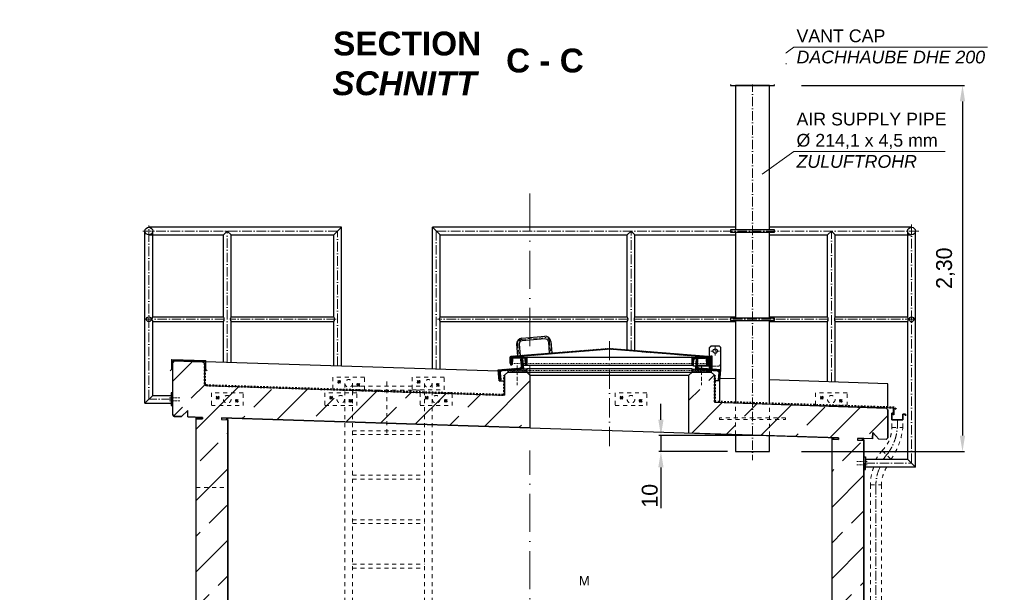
# Model space of a CAD drawing. Header units: millimetres. Extents: x -48448 to 452754, y -13941 to 17062.
# Tile 57 of 256: x -2707 to 3487, y 5009 to 8612. Entities that reach past the tile are written whole.
import ezdxf

# ---------------------------------------------------------------- set-up
doc = ezdxf.new("R2010")
doc.units = ezdxf.units.MM
doc.linetypes.add('ACAD_ISO10W100', pattern=[18, 12, -3, 0, -3])
doc.linetypes.add('JIS_02_1.0', pattern=[2, 1, -1])
doc.layers.add('Bemaßung', color=7, linetype='Continuous', lineweight=13)
doc.layers.add('Beschriftung', color=7, linetype='Continuous')
doc.styles.add('LBB3.5M1000', font='isocp.shx', dxfattribs={"height": 3.5})
doc.dimstyles.new('DIN', dxfattribs={"dimtxt": 2.5, "dimasz": 2.5, "dimexe": 1.25, "dimexo": 0.625, "dimtad": 1, "dimtih": 1, "dimdec": 4, "dimdsep": 46, "dimlunit": 6, "dimtxsty": 'Standard', "dimcen": 2.5, "dimadec": 0, "dimazin": 0, "dimtfac": 1, "dimtdec": 4, "dimtmove": 0, "dimatfit": 3, "dimfxl": 0, "dimtvp": 1, "dimtolj": 1, "dimtzin": 0, "dimarcsym": 0})

# ---------------------------------------------------------------- blocks, each defined once
blk = doc.blocks.new('*D2')
at = {"layer": 'Bemaßung', "color": 0, "lineweight": -2, "transparency": 16777216}
for p, q in [((2210.1, 8198.6), (3236.4, 8198.6)), ((3223.9, 8098.6), (3223.9, 5995.4)), ((2210.1, 5895.4), (3236.4, 5895.4))]:
    blk.add_line(p, q, dxfattribs=at)
at = {"layer": 'Bemaßung', "color": 0, "transparency": 16777216}
for points in [[(3207.2, 8098.6), (3240.5, 8098.6), (3223.9, 8198.6)], [(3207.2, 5995.4), (3240.5, 5995.4), (3223.9, 5895.4)]]:
    blk.add_solid(points, dxfattribs=at)
at = {"layer": 'DEFPOINTS', "color": 0, "transparency": 16777216}
for p in [(2010.1, 8198.6), (2010.1, 5895.4), (3223.9, 5895.4)]:
    blk.add_point(p, dxfattribs=at)
at = {"layer": 'Bemaßung', "color": 0, "transparency": 16777216, "insert": (3117.2, 7048.6), "char_height": 100, "attachment_point": 5, "rotation": 90}
blk.add_mtext('\\A1;2,30', dxfattribs=at)
blk = doc.blocks.new('*D3')
at = {"layer": 'Bemaßung', "color": 0, "lineweight": -2, "transparency": 16777216}
for p, q in [((1326.8, 6095.4), (1326.8, 6195.4)), ((1960.1, 5995.4), (1314.3, 5995.4)), ((1326.8, 5995.4), (1326.8, 5895.4)), ((1746, 5895.4), (1314.3, 5895.4)), ((1326.8, 5795.4), (1326.8, 5538.7))]:
    blk.add_line(p, q, dxfattribs=at)
at = {"layer": 'Bemaßung', "color": 0, "transparency": 16777216}
for points in [[(1310.2, 6095.4), (1343.5, 6095.4), (1326.8, 5995.4)], [(1310.2, 5795.4), (1343.5, 5795.4), (1326.8, 5895.4)]]:
    blk.add_solid(points, dxfattribs=at)
at = {"layer": 'DEFPOINTS', "color": 0, "transparency": 16777216}
for p in [(2010.1, 5995.4), (1326.8, 5895.4), (1796, 5895.4)]:
    blk.add_point(p, dxfattribs=at)
at = {"layer": 'Bemaßung', "color": 0, "transparency": 16777216, "insert": (1256.8, 5617), "char_height": 100, "attachment_point": 5, "rotation": 90}
blk.add_mtext('\\A1;10', dxfattribs=at)

msp = doc.modelspace()

# ---------------------------------------------------------------- hatches: boundary and pattern name
at = {"lineweight": 9}
h = msp.add_hatch(dxfattribs=at)
h.set_pattern_fill('NET', color=253, scale=3.010405)
h.set_pattern_definition([(0, (3523.221, 3013.452), (0, 9.558036), []), (90, (3523.221, 3013.452), (-9.558036, 6e-16), [])])
h.paths.add_polyline_path([(1796.025, 8334.045), (2010.125, 8334.045), (2010.125, 8246.437), (1796.025, 8246.437)])
h = msp.add_hatch()
h.set_pattern_fill('ANSI31', color=256)
h.set_pattern_definition([(45, (102925.6535, 60982.2733), (-2.24506403, 2.24506403), [])])
edge = h.paths.add_edge_path()
edge.add_line((383.075, 6487.126), (383.075, 6449.433))
edge.add_line((383.075, 6449.433), (378.075, 6449.433))
edge.add_line((378.075, 6449.433), (378.075, 6487.509))
edge.add_arc((385.575, 6487.509), 7.5, 94.5739213, 180, ccw=False)
edge.add_line((384.977, 6494.985), (1002.477, 6544.385))
edge.add_arc((1003.075, 6536.909), 7.5, 85.4260787, 94.5739213, ccw=False)
edge.add_line((1003.673, 6544.385), (1621.173, 6494.985))
edge.add_arc((1620.575, 6487.509), 7.5, 0, 85.4260787, ccw=False)
edge.add_line((1628.075, 6487.509), (1628.075, 6449.433))
edge.add_line((1628.075, 6449.433), (1623.075, 6449.433))
edge.add_line((1623.075, 6449.433), (1623.075, 6487.126))
edge.add_arc((1620.575, 6487.126), 2.5, 0, 85.3893507)
edge.add_line((1620.776, 6489.618), (1003.678, 6539.384))
edge.add_arc((1003.075, 6531.908), 7.5, 85.3893507, 94.6106493)
edge.add_line((1002.472, 6539.384), (385.374, 6489.618))
edge.add_arc((385.575, 6487.126), 2.5, 94.6106493, 180)
at = {"lineweight": 13}
h = msp.add_hatch(dxfattribs=at)
h.set_pattern_fill('ANSI33', color=256, scale=50, style=0)
h.paths.add_polyline_path([(-1744.45, 6126.484), (-1744.45, 6456.343), (-1734.454, 6466.338), (-1554.642, 6460.537), (-1544.45, 6450.345), (-1544.45, 6320.13), (-1534.116, 6309.797), (343.075, 6249.236), (343.075, 6375.37), (363.075, 6395.37), (483.075, 6395.37), (503.075, 6375.37), (503.075, 6043.97), (-1436.582, 6106.546), (-1436.904, 6096.551), (-1396.925, 6095.262), (-1396.925, 3079.77), (2403.075, 3079.77), (2403.075, 5972.669), (2443.055, 5971.379), (2443.378, 5981.374), (1503.075, 6011.709), (1503.075, 6375.37), (1523.075, 6395.37), (1643.075, 6395.37), (1663.075, 6375.37), (1663.075, 6206.651), (2743.642, 6168.792), (2753.314, 6158.475), (2753.314, 5981.38), (2742.997, 5971.707), (2698.02, 5973.158), (2659.331, 6014.427), (2658.041, 5974.448), (2563.418, 5977.501), (2563.096, 5967.506), (2603.075, 5966.216), (2603.075, 3079.77), (3325.813, 3071.634), (3325.813, 2579.77), (-2467.26, 2579.77), (-2467.26, 3069.973), (-1596.925, 3079.77), (-1596.925, 6101.714), (-1557.268, 6100.434), (-1556.946, 6110.429), (-1649.822, 6113.426), (-1648.532, 6153.405), (-1689.801, 6114.715), (-1734.777, 6116.166)])
h = msp.add_hatch(dxfattribs=at)
h.set_pattern_fill('ANSI31', color=256, angle=4.7636417)
h.set_pattern_definition([(49.7636417, (95632.8493, 68464.1248), (-2.42375146, 2.05086662), [])])
edge = h.paths.add_edge_path()
edge.add_line((451.435, 6482.976), (456.916, 6483.433))
edge.add_line((456.916, 6483.433), (462.73, 6413.674))
edge.add_line((462.73, 6413.674), (325.206, 6402.214))
edge.add_arc((326.12, 6391.252), 11, 94.7636417, 184.7636417)
edge.add_line((315.158, 6390.339), (318.895, 6345.494))
edge.add_arc((313.414, 6345.037), 5.5, -85.2363583, 4.7636417, ccw=False)
edge.add_line((313.871, 6339.556), (308.39, 6339.1))
edge.add_line((308.39, 6339.1), (302.576, 6408.858))
edge.add_line((302.576, 6408.858), (440.1, 6420.318))
edge.add_arc((439.186, 6431.28), 11, 274.7636417, 364.7636417)
edge.add_line((450.148, 6432.193), (446.411, 6477.038))
edge.add_arc((451.892, 6477.495), 5.5, 94.7636417, 184.7636417, ccw=False)
h = msp.add_hatch(dxfattribs=at)
h.set_pattern_fill('ANSI31', color=256, angle=90)
h.set_pattern_definition([(135, (100942.5107, 60982.2733), (-2.24506403, -2.24506403), [])])
edge = h.paths.add_edge_path()
edge.add_arc((401.075, 6474.933), 8.5, 90, 176.3714703)
edge.add_line((392.592, 6475.471), (390.559, 6443.414))
edge.add_arc((386.318, 6443.683), 4.25, 270, 356.3714703, ccw=False)
edge.add_line((386.318, 6439.433), (383.075, 6439.433))
edge.add_line((383.075, 6439.433), (383.075, 6486.883))
edge.add_arc((385.625, 6486.883), 2.55, 90, 180, ccw=False)
edge.add_line((385.625, 6489.433), (480.525, 6489.433))
edge.add_arc((480.525, 6486.883), 2.55, 0, 90, ccw=False)
edge.add_line((483.075, 6486.883), (483.075, 6439.433))
edge.add_line((483.075, 6439.433), (479.832, 6439.433))
edge.add_arc((479.832, 6443.683), 4.25, 183.6285297, 270, ccw=False)
edge.add_line((475.591, 6443.414), (473.558, 6475.471))
edge.add_arc((465.075, 6474.933), 8.5, 3.6285297, 90)
edge.add_line((465.075, 6483.433), (401.075, 6483.433))
h = msp.add_hatch(dxfattribs=at)
h.set_pattern_fill('ANSI31', color=256, angle=90)
h.set_pattern_definition([(135, (102082.5107, 60982.2733), (-2.24506403, -2.24506403), [])])
edge = h.paths.add_edge_path()
edge.add_arc((1541.075, 6474.933), 8.5, 90, 176.3714703)
edge.add_line((1532.592, 6475.471), (1530.559, 6443.414))
edge.add_arc((1526.318, 6443.683), 4.25, 270, 356.3714703, ccw=False)
edge.add_line((1526.318, 6439.433), (1523.075, 6439.433))
edge.add_line((1523.075, 6439.433), (1523.075, 6486.883))
edge.add_arc((1525.625, 6486.883), 2.55, 90, 180, ccw=False)
edge.add_line((1525.625, 6489.433), (1620.525, 6489.433))
edge.add_arc((1620.525, 6486.883), 2.55, 0, 90, ccw=False)
edge.add_line((1623.075, 6486.883), (1623.075, 6439.433))
edge.add_line((1623.075, 6439.433), (1619.832, 6439.433))
edge.add_arc((1619.832, 6443.683), 4.25, 183.6285297, 270, ccw=False)
edge.add_line((1615.591, 6443.414), (1613.558, 6475.471))
edge.add_arc((1605.075, 6474.933), 8.5, 3.6285297, 90)
edge.add_line((1605.075, 6483.433), (1541.075, 6483.433))
h = msp.add_hatch(dxfattribs=at)
h.set_pattern_fill('ANSI31', color=256, angle=-4.7636417)
h.set_pattern_definition([(40.2363583, (104700.662, 53213.6067), (-2.05086662, 2.42375146), [])])
edge = h.paths.add_edge_path()
edge.add_line((1554.715, 6482.976), (1549.234, 6483.433))
edge.add_line((1549.234, 6483.433), (1543.42, 6413.674))
edge.add_line((1543.42, 6413.674), (1680.944, 6402.214))
edge.add_arc((1680.03, 6391.252), 11, -4.7636417, 85.2363583, ccw=False)
edge.add_line((1690.992, 6390.339), (1687.255, 6345.494))
edge.add_arc((1692.736, 6345.037), 5.5, 175.2363583, 265.2363583)
edge.add_line((1692.279, 6339.556), (1697.76, 6339.1))
edge.add_line((1697.76, 6339.1), (1703.574, 6408.858))
edge.add_line((1703.574, 6408.858), (1566.05, 6420.318))
edge.add_arc((1566.964, 6431.28), 11, 175.2363583, 265.2363583, ccw=False)
edge.add_line((1556.002, 6432.193), (1559.739, 6477.038))
edge.add_arc((1554.258, 6477.495), 5.5, -4.7636417, 85.2363583)
h = msp.add_hatch()
h.set_pattern_fill('AR-SAND', color=256, scale=0.1)
h.set_pattern_definition([(37.5, (100483.925, 60974.2106), (-0.16000313, 4.89413237), [0, -3.8608, 0, -4.318, 0, -4.1275]), (7.5, (100483.925, 60974.2106), (4.49523283, 7.168251), [0, -2.0828, 0, -3.4798, 0, -1.3335]), (327.5, (100480.801, 60974.2106), (7.9099237, 0.01437185), [0, -1.27, 0, -4.572, 0, -5.969]), (317.5, (100480.801, 60974.2106), (7.63556452, 2.22929323), [0, -0.635, 0, -2.9972, 0, -3.429])])
h.paths.add_polyline_path([(363.075, 6395.37), (483.075, 6395.37), (483.075, 6415.37), (363.075, 6405.37)])
h = msp.add_hatch()
h.set_pattern_fill('AR-SAND', color=256, scale=0.1)
h.set_pattern_definition([(37.5, (101643.925, 60974.2106), (-0.16000313, 4.89413237), [0, -3.8608, 0, -4.318, 0, -4.1275]), (7.5, (101643.925, 60974.2106), (4.49523283, 7.168251), [0, -2.0828, 0, -3.4798, 0, -1.3335]), (327.5, (101640.801, 60974.2106), (7.9099237, 0.01437185), [0, -1.27, 0, -4.572, 0, -5.969]), (317.5, (101640.801, 60974.2106), (7.63556452, 2.22929323), [0, -0.635, 0, -2.9972, 0, -3.429])])
h.paths.add_polyline_path([(1523.075, 6395.37), (1643.075, 6395.37), (1643.075, 6405.37), (1523.075, 6415.37)])
h = msp.add_hatch(color=256)
h.dxf.hatch_style = 1
h.paths.add_polyline_path([(-1586.608, 6111.386), (-1596.925, 6111.719), (-1596.925, 6101.714), (-1586.93, 6101.391)])
h = msp.add_hatch(color=256)
h.dxf.hatch_style = 1
h.paths.add_polyline_path([(-1396.925, 6105.267), (-1406.92, 6105.589), (-1407.242, 6095.594), (-1396.925, 6095.262)])
h = msp.add_hatch(color=256)
h.dxf.hatch_style = 1
h.paths.add_polyline_path([(2413.392, 5982.341), (2403.075, 5982.674), (2403.075, 5972.669), (2413.07, 5972.346)])
h = msp.add_hatch(color=256)
h.dxf.hatch_style = 1
h.paths.add_polyline_path([(2603.075, 5976.222), (2593.08, 5976.544), (2592.758, 5966.549), (2603.075, 5966.216)])

# ---------------------------------------------------------------- linework, layer by layer
at = {"linetype": 'ACAD_ISO10W100', "lineweight": 18, "ltscale": 5}
for p, q in [((1903.075, 8487.98), (1903.075, 5841.775)), ((-1894.45, 6224.02), (-1894.45, 7316.571)), ((2903.314, 5821.852), (2903.314, 7333.486)), ((-706.914, 7282.421), (-1933.128, 7282.421)), ((-1401.184, 6455.586), (-1401.184, 7282.421)), ((-706.914, 6433.188), (-706.914, 7282.421)), ((2949.379, 7282.421), (-86.936, 7282.421)), ((-86.936, 6413.187), (-86.936, 7282.421)), ((1138.816, 6533.573), (1138.816, 7282.421)), ((2398.816, 6332.993), (2398.816, 7282.421)), ((-1420.151, 6727.421), (-1914.545, 6727.421)), ((-716.3, 6727.421), (-1382.218, 6727.421)), ((1119.849, 6727.421), (-78.949, 6727.421)), ((2379.849, 6727.421), (1157.782, 6727.421)), ((2923.176, 6727.421), (2417.782, 6727.421)), ((-1754.45, 6224.02), (-1894.45, 6224.02)), ((2613.075, 5821.852), (2903.314, 5821.852))]:
    msp.add_line(p, q, dxfattribs=at)
for p, q in [((1903.075, 8454.461), (1692.347, 8334.045)), ((1903.075, 8454.461), (2113.803, 8334.045)), ((2113.803, 8334.045), (1692.347, 8334.045)), ((1794.219, 8225.858), (1732.397, 8334.045)), ((1796.025, 8226.226), (1734.414, 8334.045)), ((1796.025, 8213.629), (1796.025, 8334.045)), ((2010.125, 8334.045), (2010.125, 8213.629)), ((2010.125, 8226.226), (2071.736, 8334.045)), ((2011.931, 8225.858), (2073.753, 8334.045)), ((2010.125, 8246.437), (1796.025, 8246.437)), ((1794.219, 8225.858), (1794.219, 8213.629)), ((2011.931, 8225.858), (2011.931, 8213.629)), ((-1918.6, 6199.87), (-1918.6, 7282.421)), ((-682.764, 7306.571), (-1894.45, 7306.571)), ((-1894.45, 7258.271), (-1425.334, 7258.271)), ((-1870.3, 6742.371), (-1870.3, 7282.421)), ((-1401.184, 7282.421), (-1425.334, 7258.271)), ((-1425.334, 6742.371), (-1425.334, 7258.271)), ((-1377.034, 7258.271), (-1401.184, 7282.421)), ((-1377.034, 7258.271), (-731.064, 7258.271)), ((-1377.034, 6742.371), (-1377.034, 7258.271)), ((-682.764, 7306.571), (-731.064, 7258.271)), ((-731.064, 6742.371), (-731.064, 7258.271)), ((-682.764, 6432.409), (-682.764, 7306.571)), ((-111.086, 6413.966), (-111.086, 7306.571)), ((-111.086, 7306.571), (-62.786, 7258.271)), ((1796.025, 7306.571), (-111.086, 7306.571)), ((-62.786, 7258.271), (1114.666, 7258.271)), ((-62.786, 6742.371), (-62.786, 7258.271)), ((1138.816, 7282.421), (1114.666, 7258.271)), ((1114.666, 6742.371), (1114.666, 7258.271)), ((1162.966, 7258.271), (1138.816, 7282.421)), ((1162.966, 7258.271), (1796.025, 7258.271)), ((1162.966, 6742.371), (1162.966, 7258.271)), ((2903.314, 7306.571), (2010.125, 7306.571)), ((2010.125, 7258.271), (2374.666, 7258.271)), ((2398.816, 7282.421), (2374.666, 7258.271)), ((2374.666, 6742.371), (2374.666, 7258.271)), ((2422.966, 7258.271), (2398.816, 7282.421)), ((2422.966, 7258.271), (2903.314, 7258.271)), ((2422.966, 6742.371), (2422.966, 7258.271)), ((2879.164, 6742.371), (2879.164, 7282.421)), ((2927.464, 5797.702), (2927.464, 7282.421)), ((-1870.3, 6742.371), (-1425.334, 6742.371)), ((-1870.3, 6248.17), (-1870.3, 6712.471)), ((-1870.3, 6712.471), (-1425.334, 6712.471)), ((-1425.334, 6456.365), (-1425.334, 6712.471)), ((-1377.034, 6742.371), (-731.064, 6742.371)), ((-1377.034, 6712.471), (-731.064, 6712.471)), ((-1377.034, 6454.807), (-1377.034, 6712.471)), ((-731.064, 6433.967), (-731.064, 6712.471)), ((-62.786, 6742.371), (1114.666, 6742.371)), ((-62.786, 6712.471), (1114.666, 6712.471)), ((-62.786, 6412.408), (-62.786, 6712.471)), ((1114.666, 6535.505), (1114.666, 6712.471)), ((1162.966, 6742.371), (1796.025, 6742.371)), ((1162.966, 6712.471), (1796.025, 6712.471)), ((1162.966, 6531.641), (1162.966, 6712.471)), ((2010.125, 6742.371), (2374.666, 6742.371)), ((2010.125, 6712.471), (2374.666, 6712.471)), ((2374.666, 6333.772), (2374.666, 6712.471)), ((2422.966, 6742.371), (2879.164, 6742.371)), ((2422.966, 6712.471), (2879.164, 6712.471)), ((2422.966, 6332.214), (2422.966, 6712.471)), ((2879.164, 5846.002), (2879.164, 6712.471)), ((419.359, 6569.965), (425.1, 6498.195)), ((435.308, 6571.241), (441.049, 6499.471)), ((452.373, 6608.721), (595.915, 6620.205)), ((597.191, 6604.256), (453.649, 6592.772)), ((597.191, 6604.256), (453.649, 6592.772)), ((618.722, 6585.914), (624.463, 6514.144)), ((634.671, 6587.19), (640.413, 6515.42)), ((1643.075, 6559.433), (1633.075, 6549.433)), ((1643.075, 6559.433), (1633.075, 6549.433)), ((1633.075, 6423.524), (1633.075, 6549.433)), ((1633.075, 6414.733), (1633.075, 6549.433)), ((1643.075, 6559.433), (1693.075, 6559.433)), ((1643.075, 6559.433), (1693.075, 6559.433)), ((1703.075, 6549.433), (1693.075, 6559.433)), ((1703.075, 6549.433), (1693.075, 6559.433)), ((1703.075, 6408.899), (1703.075, 6549.433)), ((1703.075, 6408.899), (1703.075, 6549.433)), ((-1734.454, 6466.338), (-1744.45, 6456.343)), ((-1744.45, 6126.484), (-1744.45, 6456.343)), ((303.265, 6400.599), (-1734.454, 6466.338)), ((-1554.642, 6460.537), (-1544.45, 6450.345)), ((-1544.45, 6450.345), (-1544.45, 6320.13)), ((480.525, 6489.433), (1525.625, 6489.433)), ((1633.075, 6483.433), (1628.075, 6483.433)), ((1639.075, 6484.433), (1649.075, 6484.433)), ((363.075, 6395.37), (343.075, 6375.37)), ((363.075, 6395.37), (1643.075, 6395.37)), ((460.583, 6439.433), (1532.76, 6439.433)), ((483.075, 6395.37), (503.075, 6375.37)), ((1523.075, 6395.37), (1503.075, 6375.37)), ((1556.605, 6439.433), (1623.075, 6439.433)), ((1643.075, 6395.37), (1663.075, 6375.37)), ((-1544.45, 6320.13), (-1534.116, 6309.797)), ((308.39, 6339.1), (343.075, 6339.1)), ((343.075, 6375.37), (343.075, 6249.236)), ((503.075, 6375.37), (1503.075, 6375.37)), ((503.075, 6375.37), (503.075, 6043.97)), ((1503.075, 6011.709), (1503.075, 6375.37)), ((1663.075, 6375.37), (1663.075, 6278.271)), ((1663.075, 6339.1), (1663.075, 6206.651)), ((1697.76, 6339.1), (1663.075, 6339.1)), ((1796.025, 6352.44), (1699.133, 6355.566)), ((2753.314, 6321.557), (2010.125, 6345.533)), ((2753.314, 6174.48), (2753.314, 6321.557)), ((-1534.116, 6309.797), (343.075, 6249.236)), ((-1870.3, 6248.17), (-1918.6, 6199.87)), ((-1918.6, 6199.87), (-1754.45, 6199.87)), ((-1870.3, 6248.17), (-1754.45, 6248.17)), ((1663.075, 6206.651), (2649.446, 6174.83)), ((-1648.532, 6153.405), (-1689.801, 6114.715)), ((-1649.822, 6113.426), (-1648.532, 6153.405)), ((2599.635, 6173.435), (2599.731, 6176.433)), ((2601.021, 6169.886), (2601.343, 6179.886)), ((2602.633, 6173.338), (2602.73, 6176.337)), ((2658.954, 6171.521), (2659.05, 6174.52)), ((2660.34, 6167.972), (2660.663, 6177.972)), ((2661.952, 6171.425), (2662.049, 6174.423)), ((2720.456, 6169.537), (2720.553, 6172.536)), ((2721.842, 6165.988), (2722.165, 6175.988)), ((2723.454, 6169.44), (2723.551, 6172.439)), ((2753.314, 6158.475), (2743.642, 6168.792)), ((2753.314, 5981.38), (2753.314, 6158.475)), ((-1744.45, 6126.484), (-1734.777, 6116.166)), ((-1734.777, 6116.166), (-1689.801, 6114.715)), ((-1649.822, 6113.426), (-1596.925, 6111.719)), ((-1596.925, 3079.77), (-1596.925, 6111.719)), ((-1596.925, 6111.719), (-1556.946, 6110.429)), ((-1557.268, 6100.434), (-1596.925, 6101.714)), ((-1586.608, 6111.386), (-1586.93, 6101.391)), ((-1556.946, 6110.429), (-1557.268, 6100.434)), ((-1436.582, 6106.546), (-1436.904, 6096.551)), ((-1436.904, 6096.551), (-1396.925, 6095.262)), ((-1436.582, 6106.546), (2443.378, 5981.374)), ((-1406.92, 6105.589), (-1407.242, 6095.594)), ((-1396.925, 3079.77), (-1396.925, 6105.267)), ((2658.041, 5974.448), (2659.331, 6014.427)), ((2659.331, 6014.427), (2698.02, 5973.158)), ((2403.075, 3079.77), (2403.075, 5982.674)), ((2443.054, 5971.379), (2403.075, 5972.669)), ((2413.392, 5982.341), (2413.07, 5972.346)), ((2443.378, 5981.374), (2443.055, 5971.379)), ((2563.418, 5977.501), (2563.096, 5967.506)), ((2563.096, 5967.506), (2603.075, 5966.216)), ((2603.075, 5976.222), (2563.418, 5977.501)), ((2593.08, 5976.544), (2592.758, 5966.549)), ((2603.075, 3079.77), (2603.075, 5976.222)), ((2658.041, 5974.448), (2603.075, 5976.222)), ((2742.997, 5971.707), (2698.02, 5973.158)), ((2753.314, 5981.38), (2742.997, 5971.707)), ((2879.164, 5846.002), (2613.075, 5846.002)), ((2879.164, 5846.002), (2927.464, 5797.702)), ((2927.464, 5797.702), (2613.075, 5797.702))]:
    msp.add_line(p, q)
at = {"linetype": 'JIS_02_1.0', "lineweight": 18, "ltscale": 5}
for p, q in [((1796.025, 8334.045), (1796.025, 8393.29)), ((1903.075, 8366.021), (1796.025, 8393.29)), ((2010.125, 8393.29), (1903.075, 8366.021)), ((2010.125, 8334.045), (2010.125, 8393.29)), ((1695.928, 8334.045), (1695.046, 8335.588)), ((1723.42, 8349.755), (1695.928, 8334.045)), ((1732.397, 8334.045), (1723.35, 8349.715)), ((1734.414, 8334.045), (1724.059, 8352.167)), ((2071.736, 8334.045), (2082.091, 8352.167)), ((2073.753, 8334.045), (2082.8, 8349.715)), ((2082.73, 8349.755), (2110.222, 8334.045)), ((2110.222, 8334.045), (2111.104, 8335.588)), ((383.075, 6449.433), (1623.075, 6449.433)), ((363.075, 6405.37), (1643.075, 6405.37))]:
    msp.add_line(p, q, dxfattribs=at)
at = {"linetype": 'ACAD_ISO10W100', "lineweight": 18, "ltscale": 20}
for p, q in [((503.075, 6198.84), (503.075, 7563.042)), ((503.075, 4308.7), (503.075, 5901.424))]:
    msp.add_line(p, q, dxfattribs=at)
at = {"linetype": 'ACAD_ISO10W100', "lineweight": 18, "ltscale": 2}
for p, q in [((427.333, 6570.603), (433.075, 6498.833)), ((453.011, 6600.747), (596.553, 6612.23)), ((626.696, 6586.552), (632.438, 6514.782)), ((1694.468, 6526.933), (1641.682, 6526.933)), ((1694.468, 6526.933), (1641.682, 6526.933)), ((1668.075, 6553.325), (1668.075, 6500.54)), ((1668.075, 6553.325), (1668.075, 6500.54)), ((423.075, 6437.307), (423.075, 6312.423)), ((1583.075, 6437.307), (1583.075, 6312.423))]:
    msp.add_line(p, q, dxfattribs=at)
at = {"linetype": 'ACAD_ISO10W100', "lineweight": 18, "ltscale": 10}
msp.add_line((1003.075, 5929.92), (1003.075, 6591.37), dxfattribs=at)
at = {"linetype": 'JIS_02_1.0', "lineweight": 50, "ltscale": 10}
for p, q in [((-1542.45, 6320.13), (-1542.45, 6447.874)), ((-1542.45, 6320.13), (-1534.118, 6311.798)), ((341.075, 6251.302), (341.075, 6373.43)), ((1665.075, 6208.588), (1665.075, 6373.43)), ((-1534.118, 6311.798), (341.075, 6251.302)), ((1665.075, 6208.588), (2795.883, 6172.106)), ((2806.122, 6161.185), (2795.883, 6172.106))]:
    msp.add_line(p, q, dxfattribs=at)
at = {"linetype": 'JIS_02_1.0', "lineweight": 18, "ltscale": 2.5}
for p, q in [((1628.075, 6483.433), (1605.075, 6483.433)), ((1545.067, 6433.433), (1556.105, 6433.433))]:
    msp.add_line(p, q, dxfattribs=at)
at = {"linetype": 'JIS_02_1.0', "lineweight": 9, "ltscale": 25}
for p, q in [((-706.026, 6324.93), (-687.846, 6343.11)), ((-706.026, 6343.11), (-687.846, 6324.93)), ((-661.086, 6324.02), (-661.086, 4404.218)), ((-612.786, 6324.02), (-612.786, 4478.695)), ((-567.846, 6304.93), (-586.026, 6323.11)), ((-567.846, 6323.11), (-586.026, 6304.93)), ((-206.026, 6324.93), (-187.846, 6343.11)), ((-206.026, 6343.11), (-187.846, 6324.93)), ((-161.086, 6324.02), (-161.086, 3925.849)), ((-112.786, 6324.02), (-112.786, 3903.086)), ((-67.846, 6304.93), (-86.026, 6323.11)), ((-67.846, 6323.11), (-86.026, 6304.93)), ((-612.786, 6306.437), (-161.086, 6306.437)), ((-612.786, 6281.437), (-161.086, 6281.437)), ((-1470.274, 6224.93), (-1452.094, 6243.11)), ((-1470.274, 6243.11), (-1452.094, 6224.93)), ((-1332.094, 6204.93), (-1350.274, 6223.11)), ((-1332.094, 6223.11), (-1350.274, 6204.93)), ((-756.026, 6224.93), (-737.846, 6243.11)), ((-756.026, 6243.11), (-737.846, 6224.93)), ((-617.846, 6204.93), (-636.026, 6223.11)), ((-617.846, 6223.11), (-636.026, 6204.93)), ((-156.026, 6224.93), (-137.846, 6243.11)), ((-156.026, 6243.11), (-137.846, 6224.93)), ((-17.846, 6204.93), (-36.026, 6223.11)), ((-17.846, 6223.11), (-36.026, 6204.93)), ((-612.786, 6026.437), (-161.086, 6026.437)), ((-612.786, 6001.437), (-161.086, 6001.437)), ((-612.786, 5746.437), (-161.086, 5746.437)), ((-612.786, 5721.437), (-161.086, 5721.437)), ((-612.786, 5466.437), (-161.086, 5466.437)), ((-612.786, 5441.437), (-161.086, 5441.437)), ((-612.786, 5186.437), (-161.086, 5186.437)), ((-612.786, 5161.437), (-161.086, 5161.437))]:
    msp.add_line(p, q, dxfattribs=at)
at = {"linetype": 'JIS_02_1.0', "lineweight": 18, "ltscale": 25}
for p, q in [((-396.925, 6011.709), (-396.925, 6339.1)), ((1795.921, 6002.261), (1796.025, 6202.362)), ((2010.125, 5995.351), (2010.125, 6195.455)), ((-1596.925, 5668.77), (-1396.925, 5668.77))]:
    msp.add_line(p, q, dxfattribs=at)
at = {"linetype": 'ACAD_ISO10W100', "lineweight": 9}
for p, q in [((-1699.768, 6234.02), (-1764.952, 6234.02)), ((-1699.768, 6214.02), (-1764.952, 6214.02))]:
    msp.add_line(p, q, dxfattribs=at)
at = {"color": 253, "linetype": 'JIS_02_1.0', "lineweight": 9, "ltscale": 25}
for p, q in [((1069.726, 6224.93), (1087.906, 6243.11)), ((1069.726, 6243.11), (1087.906, 6224.93)), ((1207.906, 6204.93), (1189.726, 6223.11)), ((1207.906, 6223.11), (1189.726, 6204.93)), ((2329.726, 6224.93), (2347.906, 6243.11)), ((2329.726, 6243.11), (2347.906, 6224.93)), ((2467.906, 6204.93), (2449.726, 6223.11)), ((2467.906, 6223.11), (2449.726, 6204.93))]:
    msp.add_line(p, q, dxfattribs=at)
at = {"color": 254, "linetype": 'JIS_02_1.0', "lineweight": 9, "ltscale": 25}
for p, q in [((2779.351, 6047.392), (2779.126, 6094.522)), ((2849.123, 6047.392), (2849.126, 6094.522)), ((2779.351, 6047.392), (2849.123, 6047.392)), ((2718.941, 5901.552), (2774.491, 5846.002)), ((2644.471, 5685), (2644.471, 3620.378)), ((2644.471, 5685), (2714.243, 5685)), ((2714.243, 5685), (2714.243, 3620.378))]:
    msp.add_line(p, q, dxfattribs=at)
at = {"color": 253, "linetype": 'ACAD_ISO10W100', "lineweight": 9, "ltscale": 5}
for p, q in [((2814.123, 6045.182), (2814.123, 6094.522)), ((2746.716, 5873.777), (2724.261, 5846.002)), ((2679.243, 5685), (2679.243, 3620.378))]:
    msp.add_line(p, q, dxfattribs=at)
at = {"color": 253, "linetype": 'ACAD_ISO10W100', "lineweight": 9}
for p, q in [((2558.393, 5831.852), (2623.577, 5831.852)), ((2558.393, 5811.852), (2623.577, 5811.852))]:
    msp.add_line(p, q, dxfattribs=at)
for points in [[(2041.554, 8213.629), (1764.596, 8213.629), (1764.596, 8198.577), (2041.554, 8198.577), (2041.554, 8213.629)], [(2010.125, 7289.947), (2010.125, 8198.577), (1796.025, 8198.577), (1796.025, 7289.947)], [(2041.554, 7289.947), (1764.596, 7289.947), (1764.596, 7274.895), (2041.554, 7274.895), (2041.554, 7289.947)], [(1796.025, 7274.895), (1796.025, 6734.947)], [(2010.125, 6734.947), (2010.125, 7274.895)], [(2041.554, 6734.947), (1764.596, 6734.947), (1764.596, 6719.895), (2041.554, 6719.895), (2041.554, 6734.947)], [(1796.025, 6719.895), (1796.025, 6202.362)], [(2010.125, 6195.455), (2010.125, 6719.895)], [(-1596.925, 3079.77), (-1596.925, 6101.714), (-1557.268, 6100.434), (-1556.946, 6110.429), (-1649.822, 6113.426), (-1648.532, 6153.405), (-1689.801, 6114.715), (-1734.777, 6116.166), (-1744.45, 6126.484), (-1744.45, 6456.343), (-1734.454, 6466.338), (-1554.642, 6460.537), (-1544.45, 6450.345), (-1544.45, 6320.13), (-1534.116, 6309.797), (343.075, 6249.236), (343.075, 6375.37), (363.075, 6395.37), (483.075, 6395.37), (503.075, 6375.37), (503.075, 6043.97), (-1436.582, 6106.546), (-1436.904, 6096.551), (-1396.925, 6095.262), (-1396.925, 3079.77)], [(1532.76, 6473.313), (1543.904, 6483.433), (1605.075, 6483.433)], [(1545.067, 6433.433), (1532.76, 6433.433), (1532.76, 6473.313)], [(2403.075, 3079.77), (2403.075, 5972.669), (2443.055, 5971.379), (2443.378, 5981.374), (1503.075, 6011.709), (1503.075, 6375.37), (1523.075, 6395.37), (1643.075, 6395.37), (1663.075, 6375.37), (1663.075, 6206.651), (2743.642, 6168.792), (2753.314, 6158.475), (2753.314, 5981.38), (2742.997, 5971.707), (2698.02, 5973.158), (2659.331, 6014.427), (2658.041, 5974.448), (2563.418, 5977.501), (2563.096, 5967.506), (2603.075, 5966.216), (2603.075, 3079.77)], [(1633.075, 6433.433), (1556.105, 6433.433)], [(1696.025, 6339.1), (1696.025, 6205.588)], [(2790.228, 6128.2), (2790.228, 6167.354), (2608.672, 6173.212), (2608.769, 6176.21), (2792.808, 6170.273), (2792.808, 6125.5), (2787.158, 6125.52), (2782.521, 6134.2), (2785.221, 6134.2), (2788.721, 6128.2), (2790.23, 6128.2)], [(1795.921, 6002.261), (1796.025, 5895.351), (2010.125, 5895.351), (2010.125, 5995.351)], [(2603.075, 5821.852), (2603.075, 5861.852), (2613.075, 5861.852), (2613.075, 5821.852)], [(2603.075, 5821.852), (2603.075, 5781.852), (2613.075, 5781.852), (2613.075, 5821.852)]]:
    msp.add_lwpolyline(points)
for points in [[(383.075, 6487.126), (383.075, 6449.433), (378.075, 6449.433), (378.075, 6487.509, -0.39102055), (384.977, 6494.985), (1002.477, 6544.385, -0.0399362), (1003.673, 6544.385), (1621.173, 6494.985, -0.39102055), (1628.075, 6487.509), (1628.075, 6449.433), (1623.075, 6449.433), (1623.075, 6487.126, 0.3908358), (1620.776, 6489.618), (1003.678, 6539.384, 0.04025723), (1002.472, 6539.384), (385.374, 6489.618, 0.3908358)], [(451.435, 6482.976), (456.916, 6483.433), (462.73, 6413.674), (325.206, 6402.214, 0.41421356), (315.158, 6390.339), (318.895, 6345.494, -0.41421356), (313.871, 6339.556), (308.39, 6339.1), (302.576, 6408.858), (440.1, 6420.318, 0.41421356), (450.148, 6432.193), (446.411, 6477.038, -0.41421356)], [(401.075, 6483.433, 0.39578402), (392.592, 6475.471), (390.559, 6443.414, -0.39578402), (386.318, 6439.433), (383.075, 6439.433), (383.075, 6486.883, -0.41421356), (385.625, 6489.433), (480.525, 6489.433, -0.41421356), (483.075, 6486.883), (483.075, 6439.433), (479.832, 6439.433, -0.39578402), (475.591, 6443.414), (473.558, 6475.471, 0.39578402), (465.075, 6483.433)], [(1541.075, 6483.433, 0.39578402), (1532.592, 6475.471), (1530.559, 6443.414, -0.39578402), (1526.318, 6439.433), (1523.075, 6439.433), (1523.075, 6486.883, -0.41421356), (1525.625, 6489.433), (1620.525, 6489.433, -0.41421356), (1623.075, 6486.883), (1623.075, 6439.433), (1619.832, 6439.433, -0.39578402), (1615.591, 6443.414), (1613.558, 6475.471, 0.39578402), (1605.075, 6483.433)], [(1554.715, 6482.976), (1549.234, 6483.433), (1543.42, 6413.674), (1680.944, 6402.214, -0.41421356), (1690.992, 6390.339), (1687.255, 6345.494, 0.41421356), (1692.279, 6339.556), (1697.76, 6339.1), (1703.574, 6408.858), (1566.05, 6420.318, -0.41421356), (1556.002, 6432.193), (1559.739, 6477.038, 0.41421356)]]:
    msp.add_lwpolyline(points, format="xyb", close=True)
at = {"linetype": 'JIS_02_1.0', "lineweight": 18, "ltscale": 2.5}
msp.add_lwpolyline([(1633.075, 6477.44), (1633.075, 6477.44), (1633.075, 6549.433), (1643.075, 6559.433), (1693.075, 6559.433), (1703.075, 6549.433), (1703.075, 6443.433), (1693.075, 6433.433), (1633.075, 6433.433)], dxfattribs=at)
at = {"lineweight": 35}
msp.add_lwpolyline([(-1527.857, 6403.453), (-1537.459, 6413.055), (-1537.459, 6466.686), (-1750.374, 6472.876), (-1750.374, 6413.248), (-1759.975, 6403.647)], dxfattribs=at)
for points in [[(1639.075, 6414.233), (1649.075, 6413.399), (1649.075, 6494.433), (1639.075, 6494.433)], [(363.075, 6395.37), (483.075, 6395.37), (483.075, 6415.37), (363.075, 6405.37)], [(483.075, 6395.37), (1523.075, 6395.37), (1523.075, 6415.37), (483.075, 6415.37)], [(1643.075, 6395.37), (1523.075, 6395.37), (1523.075, 6415.37), (1643.075, 6405.37)], [(-1754.45, 6184.02), (-1744.45, 6184.02), (-1744.45, 6264.02), (-1754.45, 6264.02)], [(2779.826, 6095.222), (2848.426, 6095.222), (2848.426, 6130.222), (2865.826, 6130.222), (2865.826, 6119.522), (2865.126, 6119.522), (2865.126, 6129.522), (2849.126, 6129.522), (2849.126, 6094.522), (2779.126, 6094.522), (2779.126, 6137.222), (2789.826, 6137.222), (2789.826, 6128.522), (2789.126, 6128.522), (2789.126, 6136.522), (2779.826, 6136.522)]]:
    msp.add_lwpolyline(points, close=True)
at = {"linetype": 'JIS_02_1.0', "lineweight": 9, "ltscale": 25}
for points in [[(-736.936, 6284.02), (-536.936, 6284.02), (-536.936, 6364.02), (-736.936, 6364.02)], [(-702.803, 6340.238), (-705.642, 6332.174), (-699.774, 6325.956), (-691.068, 6327.802), (-688.229, 6335.866), (-694.097, 6342.084)], [(-575.562, 6305.582), (-568.691, 6310.669), (-570.065, 6319.108), (-578.31, 6322.458), (-585.181, 6317.371), (-583.807, 6308.933)], [(-236.936, 6284.02), (-36.936, 6284.02), (-36.936, 6364.02), (-236.936, 6364.02)], [(-202.803, 6340.238), (-205.642, 6332.174), (-199.774, 6325.956), (-191.068, 6327.802), (-188.229, 6335.866), (-194.097, 6342.084)], [(-75.562, 6305.582), (-68.691, 6310.669), (-70.065, 6319.108), (-78.31, 6322.458), (-85.181, 6317.371), (-83.807, 6308.933)], [(-1501.184, 6184.02), (-1301.184, 6184.02), (-1301.184, 6264.02), (-1501.184, 6264.02)], [(-786.936, 6184.02), (-586.936, 6184.02), (-586.936, 6264.02), (-786.936, 6264.02)], [(-186.936, 6184.02), (13.064, 6184.02), (13.064, 6264.02), (-186.936, 6264.02)], [(-1467.052, 6240.238), (-1469.891, 6232.174), (-1464.023, 6225.956), (-1455.317, 6227.802), (-1452.478, 6235.866), (-1458.345, 6242.084)], [(-1339.81, 6205.582), (-1332.939, 6210.669), (-1334.313, 6219.108), (-1342.558, 6222.458), (-1349.429, 6217.371), (-1348.055, 6208.933)], [(-752.803, 6240.238), (-755.642, 6232.174), (-749.774, 6225.956), (-741.068, 6227.802), (-738.229, 6235.866), (-744.097, 6242.084)], [(-625.562, 6205.582), (-618.691, 6210.669), (-620.065, 6219.108), (-628.31, 6222.458), (-635.181, 6217.371), (-633.807, 6208.933)], [(-152.803, 6240.238), (-155.642, 6232.174), (-149.774, 6225.956), (-141.068, 6227.802), (-138.229, 6235.866), (-144.097, 6242.084)], [(-25.562, 6205.582), (-18.691, 6210.669), (-20.065, 6219.108), (-28.31, 6222.458), (-35.181, 6217.371), (-33.807, 6208.933)]]:
    msp.add_lwpolyline(points, close=True, dxfattribs=at)
at = {"color": 253, "linetype": 'JIS_02_1.0', "lineweight": 9, "ltscale": 25}
for points in [[(1038.816, 6184.02), (1238.816, 6184.02), (1238.816, 6264.02), (1038.816, 6264.02)], [(2298.816, 6184.02), (2498.816, 6184.02), (2498.816, 6264.02), (2298.816, 6264.02)], [(1072.948, 6240.238), (1070.109, 6232.174), (1075.977, 6225.956), (1084.683, 6227.802), (1087.522, 6235.866), (1081.655, 6242.084)], [(1200.19, 6205.582), (1207.061, 6210.669), (1205.687, 6219.108), (1197.442, 6222.458), (1190.571, 6217.371), (1191.945, 6208.933)], [(2332.948, 6240.238), (2330.109, 6232.174), (2335.977, 6225.956), (2344.683, 6227.802), (2347.522, 6235.866), (2341.655, 6242.084)], [(2460.19, 6205.582), (2467.061, 6210.669), (2465.687, 6219.108), (2457.442, 6222.458), (2450.571, 6217.371), (2451.945, 6208.933)]]:
    msp.add_lwpolyline(points, close=True, dxfattribs=at)
at = {"linetype": 'JIS_02_1.0', "lineweight": 18, "ltscale": 25}
msp.add_lwpolyline([(1696.025, 6097.083), (2110.125, 6097.083), (2110.125, 6107.083), (1696.025, 6107.083)], close=True, dxfattribs=at)
for centre, radius in [((-1894.45, 7282.421), 24.15), ((2903.314, 7282.421), 24.15), ((-1894.45, 6727.421), 14.95), ((2903.314, 6727.421), 14.95), ((1668.075, 6526.933), 13.5), ((1668.075, 6526.933), 13.5)]:
    msp.add_circle(centre, radius)
at = {"linetype": 'JIS_02_1.0', "lineweight": 9, "ltscale": 25}
for centre, radius in [((-696.936, 6334.02), 5), ((-636.936, 6324.02), 24.15), ((-576.936, 6314.02), 5), ((-196.936, 6334.02), 5), ((-136.936, 6324.02), 24.15), ((-76.936, 6314.02), 5), ((-1461.184, 6234.02), 5), ((-1401.184, 6224.02), 24.15), ((-1341.184, 6214.02), 5), ((-746.936, 6234.02), 5), ((-686.936, 6224.02), 24.15), ((-626.936, 6214.02), 5), ((-146.936, 6234.02), 5), ((-86.936, 6224.02), 24.15), ((-26.936, 6214.02), 5)]:
    msp.add_circle(centre, radius, dxfattribs=at)
at = {"color": 253, "linetype": 'JIS_02_1.0', "lineweight": 9, "ltscale": 25}
for centre, radius in [((1078.816, 6234.02), 5), ((1138.816, 6224.02), 24.15), ((1198.816, 6214.02), 5), ((2338.816, 6234.02), 5), ((2398.816, 6224.02), 24.15), ((2458.816, 6214.02), 5)]:
    msp.add_circle(centre, radius, dxfattribs=at)
for centre, radius, start, end in [((-1851.334, 6727.421), 24.15, 141.7533801, 218.2466199), ((-1444.301, 6727.421), 24.15, 321.7533801, 38.2466199), ((-1358.068, 6727.421), 24.15, 141.7533801, 218.2466199), ((-750.031, 6727.421), 24.15, 321.7533801, 38.2466199), ((-43.819, 6727.421), 24.15, 141.7533801, 218.2466199), ((1095.699, 6727.421), 24.15, 321.7533801, 38.2466199), ((1181.932, 6727.421), 24.15, 141.7533801, 218.2466199), ((2355.699, 6727.421), 24.15, 321.7533801, 38.2466199), ((2441.932, 6727.421), 24.15, 141.7533801, 218.2466199), ((2860.198, 6727.421), 24.15, 321.7533801, 38.2466199), ((455.244, 6572.836), 36, 94.5739213, 184.5739213), ((455.244, 6572.836), 20, 94.5739213, 184.5739213), ((598.786, 6584.319), 36, 4.5739213, 94.5739213), ((598.786, 6584.319), 20, 4.5739213, 94.5739213), ((617.725, 6585.835), 20, 92.8397053, 94.5739213), ((1003.075, 6531.908), 7.5, 85.3893507, 94.6106493), ((1003.075, 6536.909), 7.5, 85.4260787, 94.5739213)]:
    msp.add_arc(centre, radius, start, end)
at = {"linetype": 'ACAD_ISO10W100', "lineweight": 18, "ltscale": 2}
for centre, start, end in [((455.244, 6572.836), 94.5739213, 184.5739213), ((598.786, 6584.319), 4.5739213, 94.5739213)]:
    msp.add_arc(centre, 28, start, end, dxfattribs=at)
at = {"color": 254, "linetype": 'JIS_02_1.0', "lineweight": 9, "ltscale": 25}
for centre, radius, start, end in [((2573.101, 6047.392), 206.25, 315, 0), ((2396.52, 6100.595), 455.719, 326.03668, 353.2957878), ((3709.123, 5121.368), 1260.613, 141.7647505, 144.912542), ((2950.721, 5685), 306.25, 158.4073221, 180), ((2920.493, 5685), 206.25, 146.8773728, 180)]:
    msp.add_arc(centre, radius, start, end, dxfattribs=at)
at = {"color": 253, "linetype": 'ACAD_ISO10W100', "lineweight": 9, "ltscale": 5}
for centre, radius, start, end in [((2504.05, 6067.885), 310.75, 321.3437478, 356.2187709), ((2935.493, 5685), 256.25, 153.9081309, 180)]:
    msp.add_arc(centre, radius, start, end, dxfattribs=at)
at = {"layer": 'Bemaßung', "lineweight": 9}
for p, q in [((1964.664, 7640.033), (2162.945, 7783.147)), ((2162.945, 7783.147), (3115.782, 7783.147))]:
    msp.add_line(p, q, dxfattribs=at)

# ---------------------------------------------------------------- texts
at = {"layer": 'Beschriftung', "insert": (2179.818, 8027.189), "char_height": 80, "width": 1397.41521, "attachment_point": 1, "style": 'LBB3.5M1000'}
msp.add_mtext('{\\fArial|b0|i0|c0|p34;\\C256;AIR SUPPLY PIPE\\P%%C 214,1 x 4,5 mm\\P\\fArial|b0|i1|c0|p34;ZULUFTROHR}', dxfattribs=at)

# ---------------------------------------------------------------- dimensions: what is measured, and where the dimension line sits
at = {"layer": 'Bemaßung'}
for base, p1, p2, text, override, picture, middle in [((3223.87, 5895.351), (2010.125, 8198.577), (2010.125, 5895.351), '2,30', {"dimscale": 10, "dimtxt": 10, "dimasz": 10, "dimexo": 20, "dimgap": 2, "dimdec": 2, "dimsah": 1, "dimtdec": 2, "dimtmove": 2}, '*D2', (3117.2, 7048.577)), ((1326.848, 5895.351), (2010.125, 5995.351), (1796.025, 5895.351), '10', {"dimscale": 10, "dimtxt": 10, "dimasz": 10, "dimexo": 5, "dimgap": 2, "dimdec": 2, "dimsah": 1, "dimtdec": 2}, '*D3', (1326.848, 5617.018))]:
    dim = msp.add_linear_dim(base=base, p1=p1, p2=p2, angle=90, text=text, dimstyle='DIN', override=override, dxfattribs=at)
    dim.commit()
    dim.dimension.update_dxf_attribs({"geometry": picture, "text_midpoint": middle, "dimtype": 160})

# ---------------------------------------------------------------- next in the draw order: texts
at = {"layer": 'Beschriftung', "insert": (-18332.719, 8537.468), "char_height": 150, "width": 1682.94636, "attachment_point": 1, "style": 'LBB3.5M1000', "bg_fill": 2}
msp.add_mtext('\\pi387.94;{\\fArial|b1|i0|c0|p34;SECTION\\L\\P\\pi383.65;\\fArial|b1|i1|c0|p34;\\lSCHNITT}', dxfattribs=at)
at = {"layer": 'Beschriftung', "color": 1, "insert": (809.934, 5112.457), "char_height": 60, "width": 111.95845, "attachment_point": 1, "style": 'LBB3.5M1000', "bg_fill": 2}
msp.add_mtext('{\\fArial|b0|i0|c0|p34;\\C256;M}', dxfattribs=at)

# ---------------------------------------------------------------- next in the draw order: texts
at = {"layer": 'Beschriftung', "insert": (-7537.653, 8537.468), "char_height": 150, "width": 1682.94636, "attachment_point": 1, "style": 'LBB3.5M1000', "bg_fill": 2}
msp.add_mtext('\\pi387.94;{\\fArial|b1|i0|c0|p34;SECTION\\L\\P\\pi383.65;\\fArial|b1|i1|c0|p34;\\lSCHNITT}', dxfattribs=at)

# ---------------------------------------------------------------- next in the draw order: linework, layer by layer
at = {"layer": 'Bemaßung', "lineweight": 9}
for p, q in [((2037.72, 8348.151), (2162.945, 8438.535)), ((2162.945, 8438.535), (3381.252, 8438.535))]:
    msp.add_line(p, q, dxfattribs=at)

# ---------------------------------------------------------------- next in the draw order: texts
at = {"layer": 'Beschriftung', "insert": (2179.818, 8550.951), "char_height": 80, "width": 1397.41521, "attachment_point": 1, "style": 'LBB3.5M1000'}
msp.add_mtext('{\\fArial|b0|i0|c0|p34;\\C256;VANT CAP\\P\\fArial|b0|i1|c0|p34;DACHHAUBE DHE 200}', dxfattribs=at)

# ---------------------------------------------------------------- next in the draw order: texts
at = {"layer": 'Beschriftung', "insert": (-1123.336, 8537.468), "char_height": 150, "width": 1682.94636, "attachment_point": 1, "style": 'LBB3.5M1000', "bg_fill": 2}
msp.add_mtext('\\pi387.94;{\\fArial|b1|i0|c0|p34;SECTION\\L\\P\\pi383.65;\\fArial|b1|i1|c0|p34;\\lSCHNITT}', dxfattribs=at)

# ---------------------------------------------------------------- next in the draw order: texts
at = {"layer": 'Beschriftung', "insert": (352.756, 8430.559), "char_height": 150, "width": 1682.94636, "attachment_point": 1, "style": 'LBB3.5M1000', "bg_fill": 2}
msp.add_mtext('{\\fArial|b1|i0|c0|p34;C - C}', dxfattribs=at)

# ---------------------------------------------------------------- next in the draw order: texts
at = {"layer": 'Beschriftung', "insert": (-47469.223, 8537.468), "char_height": 150, "width": 1682.94636, "attachment_point": 1, "style": 'LBB3.5M1000', "bg_fill": 2}
msp.add_mtext('\\pi387.94;{\\fArial|b1|i0|c0|p34;SECTION\\L\\P\\pi383.65;\\fArial|b1|i1|c0|p34;\\lSCHNITT}', dxfattribs=at)

# ---------------------------------------------------------------- next in the draw order: texts
at = {"layer": 'Beschriftung', "insert": (-36674.158, 8537.468), "char_height": 150, "width": 1682.94636, "attachment_point": 1, "style": 'LBB3.5M1000', "bg_fill": 2}
msp.add_mtext('\\pi387.94;{\\fArial|b1|i0|c0|p34;SECTION\\L\\P\\pi383.65;\\fArial|b1|i1|c0|p34;\\lSCHNITT}', dxfattribs=at)

# ---------------------------------------------------------------- next in the draw order: texts
at = {"layer": 'Beschriftung', "insert": (-30259.841, 8537.468), "char_height": 150, "width": 1682.94636, "attachment_point": 1, "style": 'LBB3.5M1000', "bg_fill": 2}
msp.add_mtext('\\pi387.94;{\\fArial|b1|i0|c0|p34;SECTION\\L\\P\\pi383.65;\\fArial|b1|i1|c0|p34;\\lSCHNITT}', dxfattribs=at)

doc.saveas('drawing.dxf')
